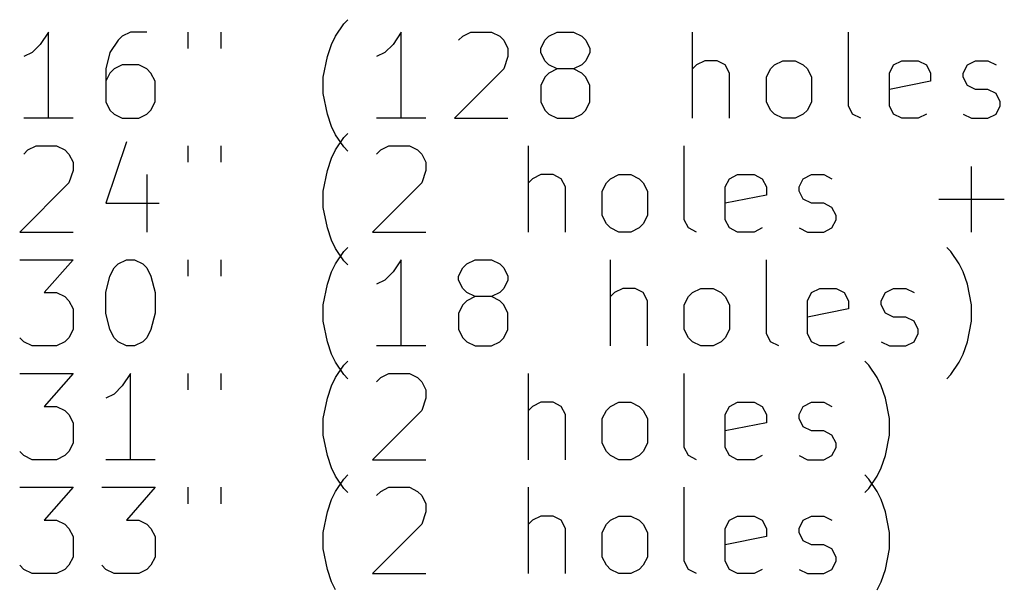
# Model space of a CAD drawing. Extents: x -3 to 140, y -124 to 0.
# Tile 4 of 6: x 35 to 70, y -103 to -84. Entities that reach past the tile are written whole.
import ezdxf

# ---------------------------------------------------------------- set-up
doc = ezdxf.new("R2010")
doc.units = 0
doc.header["$MEASUREMENT"] = 0
doc.layers.add('BLACK', color=7, linetype='CONTINUOUS')

msp = doc.modelspace()

# ---------------------------------------------------------------- linework, layer by layer
at = {"layer": 'BLACK', "linetype": 'CONTINUOUS'}
for p, q in [((46.4107, -84.325), (46.6964, -83.8964)), ((46.6964, -83.8964), (46.8393, -83.7536)), ((36.4107, -84.1821), (36.125, -84.6107)), ((36.4107, -87.1821), (36.4107, -84.1821)), ((38.9821, -84.325), (38.8393, -84.4679)), ((39.2679, -84.1821), (38.9821, -84.325)), ((39.8393, -84.1821), (39.2679, -84.1821)), ((41.2679, -84.1821), (41.2679, -84.7536)), ((42.4107, -84.1821), (42.4107, -84.7536)), ((46.2679, -84.6107), (46.4107, -84.325)), ((48.6964, -84.1821), (48.4107, -84.6107)), ((48.6964, -87.1821), (48.6964, -84.1821)), ((50.6964, -84.4679), (50.8393, -84.325)), ((50.8393, -84.325), (51.125, -84.1821)), ((51.125, -84.1821), (51.8393, -84.1821)), ((51.8393, -84.1821), (52.125, -84.325)), ((52.125, -84.325), (52.2679, -84.4679)), ((53.6964, -84.4679), (53.8393, -84.325)), ((53.8393, -84.325), (54.125, -84.1821)), ((54.125, -84.1821), (54.6964, -84.1821)), ((54.6964, -84.1821), (54.9821, -84.325)), ((54.9821, -84.325), (55.125, -84.4679)), ((58.8393, -87.1821), (58.8393, -84.1821)), ((64.2679, -86.7536), (64.2679, -84.1821)), ((36.125, -84.6107), (35.8393, -84.8964)), ((38.8393, -84.4679), (38.5536, -84.8964)), ((46.125, -85.0393), (46.2679, -84.6107)), ((48.4107, -84.6107), (48.125, -84.8964)), ((52.2679, -84.4679), (52.4107, -84.7536)), ((53.5536, -84.7536), (53.6964, -84.4679)), ((55.125, -84.4679), (55.2679, -84.7536)), ((35.8393, -84.8964), (35.5536, -85.0393)), ((38.5536, -84.8964), (38.4107, -85.4679)), ((48.125, -84.8964), (47.8393, -85.0393)), ((52.4107, -84.7536), (52.4107, -85.0393)), ((53.5536, -84.8964), (53.5536, -84.7536)), ((53.6964, -85.1821), (53.5536, -84.8964)), ((55.2679, -84.8964), (55.125, -85.1821)), ((55.2679, -84.7536), (55.2679, -84.8964)), ((38.9821, -85.325), (38.6964, -85.4679)), ((39.5536, -85.325), (38.9821, -85.325)), ((39.8393, -85.4679), (39.5536, -85.325)), ((45.9821, -85.7536), (46.125, -85.0393)), ((52.4107, -85.0393), (52.2679, -85.4679)), ((53.8393, -85.325), (53.6964, -85.1821)), ((54.125, -85.4679), (53.8393, -85.325)), ((54.9821, -85.325), (54.6964, -85.4679)), ((55.125, -85.1821), (54.9821, -85.325)), ((58.9821, -85.325), (58.8393, -85.4679)), ((59.2679, -85.1821), (58.9821, -85.325)), ((59.6964, -85.1821), (59.2679, -85.1821)), ((59.9821, -85.325), (59.6964, -85.1821)), ((60.125, -85.6107), (59.9821, -85.325)), ((61.5536, -85.4679), (61.6964, -85.325)), ((61.6964, -85.325), (61.9821, -85.1821)), ((61.9821, -85.1821), (62.4107, -85.1821)), ((62.4107, -85.1821), (62.6964, -85.325)), ((62.6964, -85.325), (62.8393, -85.4679)), ((65.6964, -85.6107), (65.8393, -85.325)), ((65.8393, -85.325), (66.125, -85.1821)), ((66.125, -85.1821), (66.6964, -85.1821)), ((66.6964, -85.1821), (66.9821, -85.325)), ((66.9821, -85.325), (67.125, -85.6107)), ((68.2679, -85.6107), (68.4107, -85.325)), ((68.4107, -85.325), (68.6964, -85.1821)), ((68.6964, -85.1821), (69.125, -85.1821)), ((69.125, -85.1821), (69.4107, -85.325)), ((38.4107, -85.4679), (38.4107, -86.6107)), ((38.5536, -85.6107), (38.4107, -85.8964)), ((38.6964, -85.4679), (38.5536, -85.6107)), ((39.9821, -85.6107), (39.8393, -85.4679)), ((40.125, -85.8964), (39.9821, -85.6107)), ((52.2679, -85.4679), (50.5536, -87.1821)), ((53.8393, -85.6107), (53.6964, -85.7536)), ((54.125, -85.4679), (53.8393, -85.6107)), ((54.6964, -85.4679), (54.125, -85.4679)), ((54.9821, -85.6107), (54.6964, -85.4679)), ((55.125, -85.7536), (54.9821, -85.6107)), ((60.125, -87.1821), (60.125, -85.6107)), ((61.4107, -85.7536), (61.5536, -85.4679)), ((62.8393, -85.4679), (62.9821, -85.7536)), ((65.6964, -86.7536), (65.6964, -85.6107)), ((67.125, -85.6107), (67.125, -85.8964)), ((68.2679, -85.7536), (68.2679, -85.6107)), ((40.125, -86.6107), (40.125, -85.8964)), ((45.9821, -86.325), (45.9821, -85.7536)), ((53.6964, -85.7536), (53.5536, -86.0393)), ((53.5536, -86.0393), (53.5536, -86.6107)), ((55.2679, -86.0393), (55.125, -85.7536)), ((55.2679, -86.6107), (55.2679, -86.0393)), ((61.4107, -86.6107), (61.4107, -85.7536)), ((62.9821, -85.7536), (62.9821, -86.6107)), ((67.125, -85.8964), (65.6964, -86.1821)), ((68.4107, -86.0393), (68.2679, -85.7536)), ((68.6964, -86.1821), (68.4107, -86.0393)), ((46.125, -87.0393), (45.9821, -86.325)), ((69.125, -86.1821), (68.6964, -86.1821)), ((69.4107, -86.325), (69.125, -86.1821)), ((69.5536, -86.6107), (69.4107, -86.325)), ((38.4107, -86.6107), (38.5536, -86.8964)), ((39.9821, -86.8964), (40.125, -86.6107)), ((53.5536, -86.6107), (53.6964, -86.8964)), ((55.125, -86.8964), (55.2679, -86.6107)), ((61.5536, -86.8964), (61.4107, -86.6107)), ((62.9821, -86.6107), (62.8393, -86.8964)), ((69.5536, -86.7536), (69.5536, -86.6107)), ((38.5536, -86.8964), (38.6964, -87.0393)), ((38.6964, -87.0393), (38.9821, -87.1821)), ((39.5536, -87.1821), (39.8393, -87.0393)), ((39.8393, -87.0393), (39.9821, -86.8964)), ((46.2679, -87.4679), (46.125, -87.0393)), ((53.6964, -86.8964), (53.8393, -87.0393)), ((53.8393, -87.0393), (54.125, -87.1821)), ((54.6964, -87.1821), (54.9821, -87.0393)), ((54.9821, -87.0393), (55.125, -86.8964)), ((61.6964, -87.0393), (61.5536, -86.8964)), ((61.9821, -87.1821), (61.6964, -87.0393)), ((62.6964, -87.0393), (62.4107, -87.1821)), ((62.8393, -86.8964), (62.6964, -87.0393)), ((64.4107, -87.0393), (64.2679, -86.7536)), ((64.6964, -87.1821), (64.4107, -87.0393)), ((65.8393, -87.0393), (65.6964, -86.7536)), ((66.125, -87.1821), (65.8393, -87.0393)), ((66.9821, -87.0393), (66.6964, -87.1821)), ((68.2679, -87.0393), (68.5536, -87.1821)), ((69.125, -87.1821), (69.4107, -87.0393)), ((69.4107, -87.0393), (69.5536, -86.7536)), ((37.2679, -87.1821), (35.5536, -87.1821)), ((38.9821, -87.1821), (39.5536, -87.1821)), ((49.5536, -87.1821), (47.8393, -87.1821)), ((50.5536, -87.1821), (52.4107, -87.1821)), ((54.125, -87.1821), (54.6964, -87.1821)), ((62.4107, -87.1821), (61.9821, -87.1821)), ((66.6964, -87.1821), (66.125, -87.1821)), ((68.5536, -87.1821), (69.125, -87.1821)), ((46.4107, -87.7536), (46.2679, -87.4679)), ((46.6964, -88.1821), (46.4107, -87.7536)), ((46.6964, -87.8564), (46.8393, -87.7136)), ((39.125, -87.9993), (38.4107, -90.1421)), ((46.4107, -88.285), (46.6964, -87.8564)), ((35.5536, -88.4279), (35.6964, -88.285)), ((35.6964, -88.285), (35.9821, -88.1421)), ((35.9821, -88.1421), (36.6964, -88.1421)), ((36.6964, -88.1421), (36.9821, -88.285)), ((36.9821, -88.285), (37.125, -88.4279)), ((37.125, -88.4279), (37.2679, -88.7136)), ((41.2679, -88.1421), (41.2679, -88.7136)), ((42.4107, -88.1421), (42.4107, -88.7136)), ((46.2679, -88.5707), (46.4107, -88.285)), ((46.8393, -88.325), (46.6964, -88.1821)), ((47.8393, -88.4279), (47.9821, -88.285)), ((47.9821, -88.285), (48.2679, -88.1421)), ((48.2679, -88.1421), (48.9821, -88.1421)), ((48.9821, -88.1421), (49.2679, -88.285)), ((49.2679, -88.285), (49.4107, -88.4279)), ((49.4107, -88.4279), (49.5536, -88.7136)), ((53.125, -91.1421), (53.125, -88.1421)), ((58.5536, -90.7136), (58.5536, -88.1421)), ((37.2679, -88.7136), (37.2679, -88.9993)), ((46.125, -88.9993), (46.2679, -88.5707)), ((49.5536, -88.7136), (49.5536, -88.9993)), ((37.2679, -88.9993), (37.125, -89.4279)), ((39.8393, -89.1421), (39.8393, -91.1421)), ((45.9821, -89.7136), (46.125, -88.9993)), ((49.5536, -88.9993), (49.4107, -89.4279)), ((53.5536, -89.1421), (53.2679, -89.285)), ((53.9821, -89.1421), (53.5536, -89.1421)), ((54.2679, -89.285), (53.9821, -89.1421)), ((55.9821, -89.285), (56.2679, -89.1421)), ((56.2679, -89.1421), (56.6964, -89.1421)), ((56.6964, -89.1421), (56.9821, -89.285)), ((60.125, -89.285), (60.4107, -89.1421)), ((60.4107, -89.1421), (60.9821, -89.1421)), ((60.9821, -89.1421), (61.2679, -89.285)), ((62.6964, -89.285), (62.9821, -89.1421)), ((62.9821, -89.1421), (63.4107, -89.1421)), ((63.4107, -89.1421), (63.6964, -89.285)), ((68.5536, -91.1421), (68.5536, -88.8564)), ((37.125, -89.4279), (35.4107, -91.1421)), ((49.4107, -89.4279), (47.6964, -91.1421)), ((53.2679, -89.285), (53.125, -89.4279)), ((54.4107, -89.5707), (54.2679, -89.285)), ((55.6964, -89.7136), (55.8393, -89.4279)), ((55.8393, -89.4279), (55.9821, -89.285)), ((56.9821, -89.285), (57.125, -89.4279)), ((57.125, -89.4279), (57.2679, -89.7136)), ((59.9821, -89.5707), (60.125, -89.285)), ((61.2679, -89.285), (61.4107, -89.5707)), ((62.5536, -89.5707), (62.6964, -89.285)), ((45.9821, -90.285), (45.9821, -89.7136)), ((54.4107, -91.1421), (54.4107, -89.5707)), ((55.6964, -90.5707), (55.6964, -89.7136)), ((57.2679, -89.7136), (57.2679, -90.5707)), ((59.9821, -90.7136), (59.9821, -89.5707)), ((61.4107, -89.5707), (61.4107, -89.8564)), ((62.5536, -89.7136), (62.5536, -89.5707)), ((62.6964, -89.9993), (62.5536, -89.7136)), ((38.4107, -90.1421), (40.2679, -90.1421)), ((61.4107, -89.8564), (59.9821, -90.1421)), ((62.9821, -90.1421), (62.6964, -89.9993)), ((63.4107, -90.1421), (62.9821, -90.1421)), ((63.6964, -90.285), (63.4107, -90.1421)), ((67.4107, -89.9993), (69.6964, -89.9993)), ((46.125, -90.9993), (45.9821, -90.285)), ((63.8393, -90.5707), (63.6964, -90.285)), ((55.8393, -90.8564), (55.6964, -90.5707)), ((55.9821, -90.9993), (55.8393, -90.8564)), ((57.125, -90.8564), (56.9821, -90.9993)), ((57.2679, -90.5707), (57.125, -90.8564)), ((58.6964, -90.9993), (58.5536, -90.7136)), ((60.125, -90.9993), (59.9821, -90.7136)), ((63.6964, -90.9993), (63.8393, -90.7136)), ((63.8393, -90.7136), (63.8393, -90.5707)), ((35.4107, -91.1421), (37.2679, -91.1421)), ((46.2679, -91.4279), (46.125, -90.9993)), ((47.6964, -91.1421), (49.5536, -91.1421)), ((56.2679, -91.1421), (55.9821, -90.9993)), ((56.6964, -91.1421), (56.2679, -91.1421)), ((56.9821, -90.9993), (56.6964, -91.1421)), ((58.9821, -91.1421), (58.6964, -90.9993)), ((60.4107, -91.1421), (60.125, -90.9993)), ((60.9821, -91.1421), (60.4107, -91.1421)), ((61.2679, -90.9993), (60.9821, -91.1421)), ((62.5536, -90.9993), (62.8393, -91.1421)), ((62.8393, -91.1421), (63.4107, -91.1421)), ((63.4107, -91.1421), (63.6964, -90.9993)), ((46.4107, -91.7136), (46.2679, -91.4279)), ((46.6964, -92.1421), (46.4107, -91.7136)), ((46.4107, -92.245), (46.6964, -91.8164)), ((46.6964, -91.8164), (46.8393, -91.6736)), ((67.8393, -91.8164), (67.6964, -91.6736)), ((68.125, -92.245), (67.8393, -91.8164)), ((35.4107, -92.1021), (37.2679, -92.1021)), ((37.2679, -92.1021), (36.2679, -93.245)), ((38.8393, -92.245), (39.125, -92.1021)), ((39.125, -92.1021), (39.4107, -92.1021)), ((39.4107, -92.1021), (39.6964, -92.245)), ((41.2679, -92.1021), (41.2679, -92.6736)), ((42.4107, -92.1021), (42.4107, -92.6736)), ((46.8393, -92.285), (46.6964, -92.1421)), ((48.6964, -92.1021), (48.4107, -92.5307)), ((48.6964, -95.1021), (48.6964, -92.1021)), ((50.9821, -92.245), (51.2679, -92.1021)), ((51.2679, -92.1021), (51.8393, -92.1021)), ((51.8393, -92.1021), (52.125, -92.245)), ((55.9821, -95.1021), (55.9821, -92.1021)), ((61.4107, -94.6736), (61.4107, -92.1021)), ((38.5536, -92.6736), (38.6964, -92.3879)), ((38.6964, -92.3879), (38.8393, -92.245)), ((39.6964, -92.245), (39.8393, -92.3879)), ((39.8393, -92.3879), (39.9821, -92.6736)), ((46.125, -92.9593), (46.2679, -92.5307)), ((46.2679, -92.5307), (46.4107, -92.245)), ((48.4107, -92.5307), (48.125, -92.8164)), ((50.6964, -92.6736), (50.8393, -92.3879)), ((50.8393, -92.3879), (50.9821, -92.245)), ((52.125, -92.245), (52.2679, -92.3879)), ((52.2679, -92.3879), (52.4107, -92.6736)), ((68.2679, -92.5307), (68.125, -92.245)), ((68.4107, -92.9593), (68.2679, -92.5307)), ((38.4107, -93.245), (38.5536, -92.6736)), ((39.9821, -92.6736), (40.125, -93.245)), ((48.125, -92.8164), (47.8393, -92.9593)), ((50.6964, -92.8164), (50.6964, -92.6736)), ((50.8393, -93.1021), (50.6964, -92.8164)), ((52.4107, -92.8164), (52.2679, -93.1021)), ((52.4107, -92.6736), (52.4107, -92.8164)), ((36.2679, -93.245), (36.6964, -93.245)), ((36.6964, -93.245), (36.9821, -93.3879)), ((38.4107, -93.9593), (38.4107, -93.245)), ((40.125, -93.245), (40.125, -93.9593)), ((45.9821, -93.6736), (46.125, -92.9593)), ((50.9821, -93.245), (50.8393, -93.1021)), ((51.2679, -93.3879), (50.9821, -93.245)), ((52.125, -93.245), (51.8393, -93.3879)), ((52.2679, -93.1021), (52.125, -93.245)), ((56.125, -93.245), (55.9821, -93.3879)), ((56.4107, -93.1021), (56.125, -93.245)), ((56.8393, -93.1021), (56.4107, -93.1021)), ((57.125, -93.245), (56.8393, -93.1021)), ((57.2679, -93.5307), (57.125, -93.245)), ((58.6964, -93.3879), (58.8393, -93.245)), ((58.8393, -93.245), (59.125, -93.1021)), ((59.125, -93.1021), (59.5536, -93.1021)), ((59.5536, -93.1021), (59.8393, -93.245)), ((59.8393, -93.245), (59.9821, -93.3879)), ((62.8393, -93.5307), (62.9821, -93.245)), ((62.9821, -93.245), (63.2679, -93.1021)), ((63.2679, -93.1021), (63.8393, -93.1021)), ((63.8393, -93.1021), (64.125, -93.245)), ((64.125, -93.245), (64.2679, -93.5307)), ((65.4107, -93.5307), (65.5536, -93.245)), ((65.5536, -93.245), (65.8393, -93.1021)), ((65.8393, -93.1021), (66.2679, -93.1021)), ((66.2679, -93.1021), (66.5536, -93.245)), ((68.5536, -93.6736), (68.4107, -92.9593)), ((36.9821, -93.3879), (37.125, -93.5307)), ((37.125, -93.5307), (37.2679, -93.8164)), ((50.9821, -93.5307), (50.8393, -93.6736)), ((51.2679, -93.3879), (50.9821, -93.5307)), ((51.8393, -93.3879), (51.2679, -93.3879)), ((52.125, -93.5307), (51.8393, -93.3879)), ((52.2679, -93.6736), (52.125, -93.5307)), ((57.2679, -95.1021), (57.2679, -93.5307)), ((58.5536, -93.6736), (58.6964, -93.3879)), ((59.9821, -93.3879), (60.125, -93.6736)), ((62.8393, -94.6736), (62.8393, -93.5307)), ((64.2679, -93.5307), (64.2679, -93.8164)), ((65.4107, -93.6736), (65.4107, -93.5307)), ((37.2679, -93.8164), (37.2679, -94.5307)), ((45.9821, -94.245), (45.9821, -93.6736)), ((50.8393, -93.6736), (50.6964, -93.9593)), ((52.4107, -93.9593), (52.2679, -93.6736)), ((58.5536, -94.5307), (58.5536, -93.6736)), ((60.125, -93.6736), (60.125, -94.5307)), ((64.2679, -93.8164), (62.8393, -94.1021)), ((65.5536, -93.9593), (65.4107, -93.6736)), ((68.5536, -94.245), (68.5536, -93.6736)), ((38.5536, -94.5307), (38.4107, -93.9593)), ((40.125, -93.9593), (39.9821, -94.5307)), ((46.125, -94.9593), (45.9821, -94.245)), ((50.6964, -93.9593), (50.6964, -94.5307)), ((52.4107, -94.5307), (52.4107, -93.9593)), ((65.8393, -94.1021), (65.5536, -93.9593)), ((66.2679, -94.1021), (65.8393, -94.1021)), ((66.5536, -94.245), (66.2679, -94.1021)), ((66.6964, -94.5307), (66.5536, -94.245)), ((68.4107, -94.9593), (68.5536, -94.245)), ((37.2679, -94.5307), (37.125, -94.8164)), ((38.6964, -94.8164), (38.5536, -94.5307)), ((39.9821, -94.5307), (39.8393, -94.8164)), ((50.6964, -94.5307), (50.8393, -94.8164)), ((52.2679, -94.8164), (52.4107, -94.5307)), ((58.6964, -94.8164), (58.5536, -94.5307)), ((60.125, -94.5307), (59.9821, -94.8164)), ((66.6964, -94.6736), (66.6964, -94.5307)), ((35.5536, -94.9593), (35.4107, -94.8164)), ((35.8393, -95.1021), (35.5536, -94.9593)), ((36.9821, -94.9593), (36.6964, -95.1021)), ((37.125, -94.8164), (36.9821, -94.9593)), ((38.8393, -94.9593), (38.6964, -94.8164)), ((39.125, -95.1021), (38.8393, -94.9593)), ((39.6964, -94.9593), (39.4107, -95.1021)), ((39.8393, -94.8164), (39.6964, -94.9593)), ((46.2679, -95.3879), (46.125, -94.9593)), ((50.8393, -94.8164), (50.9821, -94.9593)), ((50.9821, -94.9593), (51.2679, -95.1021)), ((51.8393, -95.1021), (52.125, -94.9593)), ((52.125, -94.9593), (52.2679, -94.8164)), ((58.8393, -94.9593), (58.6964, -94.8164)), ((59.125, -95.1021), (58.8393, -94.9593)), ((59.8393, -94.9593), (59.5536, -95.1021)), ((59.9821, -94.8164), (59.8393, -94.9593)), ((61.5536, -94.9593), (61.4107, -94.6736)), ((61.8393, -95.1021), (61.5536, -94.9593)), ((62.9821, -94.9593), (62.8393, -94.6736)), ((63.2679, -95.1021), (62.9821, -94.9593)), ((64.125, -94.9593), (63.8393, -95.1021)), ((65.4107, -94.9593), (65.6964, -95.1021)), ((66.2679, -95.1021), (66.5536, -94.9593)), ((66.5536, -94.9593), (66.6964, -94.6736)), ((68.2679, -95.3879), (68.4107, -94.9593)), ((36.6964, -95.1021), (35.8393, -95.1021)), ((39.4107, -95.1021), (39.125, -95.1021)), ((49.5536, -95.1021), (47.8393, -95.1021)), ((51.2679, -95.1021), (51.8393, -95.1021)), ((59.5536, -95.1021), (59.125, -95.1021)), ((63.8393, -95.1021), (63.2679, -95.1021)), ((65.6964, -95.1021), (66.2679, -95.1021)), ((46.4107, -95.6736), (46.2679, -95.3879)), ((46.6964, -95.7764), (46.8393, -95.6336)), ((64.9821, -95.7764), (64.8393, -95.6336)), ((68.125, -95.6736), (68.2679, -95.3879)), ((46.6964, -96.1021), (46.4107, -95.6736)), ((46.4107, -96.205), (46.6964, -95.7764)), ((65.2679, -96.205), (64.9821, -95.7764)), ((67.8393, -96.1021), (68.125, -95.6736)), ((35.4107, -96.0621), (37.2679, -96.0621)), ((37.2679, -96.0621), (36.2679, -97.205)), ((39.2679, -96.0621), (38.9821, -96.4907)), ((39.2679, -99.0621), (39.2679, -96.0621)), ((41.2679, -96.0621), (41.2679, -96.6336)), ((42.4107, -96.0621), (42.4107, -96.6336)), ((46.2679, -96.4907), (46.4107, -96.205)), ((46.8393, -96.245), (46.6964, -96.1021)), ((47.8393, -96.3479), (47.9821, -96.205)), ((47.9821, -96.205), (48.2679, -96.0621)), ((48.2679, -96.0621), (48.9821, -96.0621)), ((48.9821, -96.0621), (49.2679, -96.205)), ((49.2679, -96.205), (49.4107, -96.3479)), ((53.125, -99.0621), (53.125, -96.0621)), ((58.5536, -98.6336), (58.5536, -96.0621)), ((65.4107, -96.4907), (65.2679, -96.205)), ((67.6964, -96.245), (67.8393, -96.1021)), ((38.9821, -96.4907), (38.6964, -96.7764)), ((46.125, -96.9193), (46.2679, -96.4907)), ((49.4107, -96.3479), (49.5536, -96.6336)), ((49.5536, -96.6336), (49.5536, -96.9193)), ((65.5536, -96.9193), (65.4107, -96.4907)), ((38.6964, -96.7764), (38.4107, -96.9193)), ((45.9821, -97.6336), (46.125, -96.9193)), ((49.5536, -96.9193), (49.4107, -97.3479)), ((65.6964, -97.6336), (65.5536, -96.9193)), ((36.2679, -97.205), (36.6964, -97.205)), ((36.6964, -97.205), (36.9821, -97.3479)), ((36.9821, -97.3479), (37.125, -97.4907)), ((49.4107, -97.3479), (47.6964, -99.0621)), ((53.2679, -97.205), (53.125, -97.3479)), ((53.5536, -97.0621), (53.2679, -97.205)), ((53.9821, -97.0621), (53.5536, -97.0621)), ((54.2679, -97.205), (53.9821, -97.0621)), ((54.4107, -97.4907), (54.2679, -97.205)), ((55.6964, -97.6336), (55.8393, -97.3479)), ((55.8393, -97.3479), (55.9821, -97.205)), ((55.9821, -97.205), (56.2679, -97.0621)), ((56.2679, -97.0621), (56.6964, -97.0621)), ((56.6964, -97.0621), (56.9821, -97.205)), ((56.9821, -97.205), (57.125, -97.3479)), ((57.125, -97.3479), (57.2679, -97.6336)), ((59.9821, -97.4907), (60.125, -97.205)), ((60.125, -97.205), (60.4107, -97.0621)), ((60.4107, -97.0621), (60.9821, -97.0621)), ((60.9821, -97.0621), (61.2679, -97.205)), ((61.2679, -97.205), (61.4107, -97.4907)), ((62.5536, -97.4907), (62.6964, -97.205)), ((62.6964, -97.205), (62.9821, -97.0621)), ((62.9821, -97.0621), (63.4107, -97.0621)), ((63.4107, -97.0621), (63.6964, -97.205)), ((37.125, -97.4907), (37.2679, -97.7764)), ((45.9821, -98.205), (45.9821, -97.6336)), ((54.4107, -99.0621), (54.4107, -97.4907)), ((55.6964, -98.4907), (55.6964, -97.6336)), ((57.2679, -97.6336), (57.2679, -98.4907)), ((59.9821, -98.6336), (59.9821, -97.4907)), ((61.4107, -97.4907), (61.4107, -97.7764)), ((62.5536, -97.6336), (62.5536, -97.4907)), ((62.6964, -97.9193), (62.5536, -97.6336)), ((65.6964, -98.205), (65.6964, -97.6336)), ((37.2679, -97.7764), (37.2679, -98.4907)), ((61.4107, -97.7764), (59.9821, -98.0621)), ((62.9821, -98.0621), (62.6964, -97.9193)), ((46.125, -98.9193), (45.9821, -98.205)), ((63.4107, -98.0621), (62.9821, -98.0621)), ((63.6964, -98.205), (63.4107, -98.0621)), ((63.8393, -98.4907), (63.6964, -98.205)), ((65.5536, -98.9193), (65.6964, -98.205)), ((37.2679, -98.4907), (37.125, -98.7764)), ((55.8393, -98.7764), (55.6964, -98.4907)), ((57.2679, -98.4907), (57.125, -98.7764)), ((58.6964, -98.9193), (58.5536, -98.6336)), ((60.125, -98.9193), (59.9821, -98.6336)), ((63.6964, -98.9193), (63.8393, -98.6336)), ((63.8393, -98.6336), (63.8393, -98.4907)), ((35.5536, -98.9193), (35.4107, -98.7764)), ((35.8393, -99.0621), (35.5536, -98.9193)), ((36.6964, -99.0621), (35.8393, -99.0621)), ((36.9821, -98.9193), (36.6964, -99.0621)), ((37.125, -98.7764), (36.9821, -98.9193)), ((40.125, -99.0621), (38.4107, -99.0621)), ((46.2679, -99.3479), (46.125, -98.9193)), ((47.6964, -99.0621), (49.5536, -99.0621)), ((55.9821, -98.9193), (55.8393, -98.7764)), ((56.2679, -99.0621), (55.9821, -98.9193)), ((56.6964, -99.0621), (56.2679, -99.0621)), ((56.9821, -98.9193), (56.6964, -99.0621)), ((57.125, -98.7764), (56.9821, -98.9193)), ((58.9821, -99.0621), (58.6964, -98.9193)), ((60.4107, -99.0621), (60.125, -98.9193)), ((60.9821, -99.0621), (60.4107, -99.0621)), ((61.2679, -98.9193), (60.9821, -99.0621)), ((62.5536, -98.9193), (62.8393, -99.0621)), ((62.8393, -99.0621), (63.4107, -99.0621)), ((63.4107, -99.0621), (63.6964, -98.9193)), ((65.4107, -99.3479), (65.5536, -98.9193)), ((46.4107, -99.6336), (46.2679, -99.3479)), ((65.2679, -99.6336), (65.4107, -99.3479)), ((46.6964, -100.062), (46.4107, -99.6336)), ((46.4107, -100.165), (46.6964, -99.7364)), ((46.6964, -99.7364), (46.8393, -99.5936)), ((64.9821, -99.7364), (64.8393, -99.5936)), ((64.9821, -100.062), (65.2679, -99.6336)), ((65.2679, -100.165), (64.9821, -99.7364)), ((35.4107, -100.022), (37.2679, -100.022)), ((37.2679, -100.022), (36.2679, -101.165)), ((38.2679, -100.022), (40.125, -100.022)), ((40.125, -100.022), (39.125, -101.165)), ((41.2679, -100.022), (41.2679, -100.594)), ((42.4107, -100.022), (42.4107, -100.594)), ((46.8393, -100.205), (46.6964, -100.062)), ((47.9821, -100.165), (48.2679, -100.022)), ((48.2679, -100.022), (48.9821, -100.022)), ((48.9821, -100.022), (49.2679, -100.165)), ((53.125, -103.022), (53.125, -100.022)), ((58.5536, -102.594), (58.5536, -100.022)), ((64.8393, -100.205), (64.9821, -100.062)), ((46.125, -100.879), (46.2679, -100.451)), ((46.2679, -100.451), (46.4107, -100.165)), ((47.8393, -100.308), (47.9821, -100.165)), ((49.2679, -100.165), (49.4107, -100.308)), ((49.4107, -100.308), (49.5536, -100.594)), ((65.4107, -100.451), (65.2679, -100.165)), ((65.5536, -100.879), (65.4107, -100.451)), ((49.5536, -100.594), (49.5536, -100.879)), ((45.9821, -101.594), (46.125, -100.879)), ((49.5536, -100.879), (49.4107, -101.308)), ((53.5536, -101.022), (53.2679, -101.165)), ((53.9821, -101.022), (53.5536, -101.022)), ((54.2679, -101.165), (53.9821, -101.022)), ((55.9821, -101.165), (56.2679, -101.022)), ((56.2679, -101.022), (56.6964, -101.022)), ((56.6964, -101.022), (56.9821, -101.165)), ((60.125, -101.165), (60.4107, -101.022)), ((60.4107, -101.022), (60.9821, -101.022)), ((60.9821, -101.022), (61.2679, -101.165)), ((62.6964, -101.165), (62.9821, -101.022)), ((62.9821, -101.022), (63.4107, -101.022)), ((63.4107, -101.022), (63.6964, -101.165)), ((65.6964, -101.594), (65.5536, -100.879)), ((36.2679, -101.165), (36.6964, -101.165)), ((36.6964, -101.165), (36.9821, -101.308)), ((36.9821, -101.308), (37.125, -101.451)), ((37.125, -101.451), (37.2679, -101.736)), ((39.125, -101.165), (39.5536, -101.165)), ((39.5536, -101.165), (39.8393, -101.308)), ((39.8393, -101.308), (39.9821, -101.451)), ((39.9821, -101.451), (40.125, -101.736)), ((49.4107, -101.308), (47.6964, -103.022)), ((53.2679, -101.165), (53.125, -101.308)), ((54.4107, -101.451), (54.2679, -101.165)), ((54.4107, -103.022), (54.4107, -101.451)), ((55.6964, -101.594), (55.8393, -101.308)), ((55.8393, -101.308), (55.9821, -101.165)), ((56.9821, -101.165), (57.125, -101.308)), ((57.125, -101.308), (57.2679, -101.594)), ((59.9821, -101.451), (60.125, -101.165)), ((59.9821, -102.594), (59.9821, -101.451)), ((61.2679, -101.165), (61.4107, -101.451)), ((61.4107, -101.451), (61.4107, -101.736)), ((62.5536, -101.451), (62.6964, -101.165)), ((62.5536, -101.594), (62.5536, -101.451)), ((37.2679, -101.736), (37.2679, -102.451)), ((40.125, -101.736), (40.125, -102.451)), ((45.9821, -102.165), (45.9821, -101.594)), ((55.6964, -102.451), (55.6964, -101.594)), ((57.2679, -101.594), (57.2679, -102.451)), ((61.4107, -101.736), (59.9821, -102.022)), ((62.6964, -101.879), (62.5536, -101.594)), ((65.6964, -102.165), (65.6964, -101.594)), ((46.125, -102.879), (45.9821, -102.165)), ((62.9821, -102.022), (62.6964, -101.879)), ((63.4107, -102.022), (62.9821, -102.022)), ((63.6964, -102.165), (63.4107, -102.022)), ((63.8393, -102.451), (63.6964, -102.165)), ((65.5536, -102.879), (65.6964, -102.165)), ((37.2679, -102.451), (37.125, -102.736)), ((40.125, -102.451), (39.9821, -102.736)), ((55.8393, -102.736), (55.6964, -102.451)), ((57.2679, -102.451), (57.125, -102.736)), ((63.8393, -102.594), (63.8393, -102.451)), ((35.5536, -102.879), (35.4107, -102.736)), ((37.125, -102.736), (36.9821, -102.879)), ((38.4107, -102.879), (38.2679, -102.736)), ((39.9821, -102.736), (39.8393, -102.879)), ((55.9821, -102.879), (55.8393, -102.736)), ((57.125, -102.736), (56.9821, -102.879)), ((58.6964, -102.879), (58.5536, -102.594)), ((60.125, -102.879), (59.9821, -102.594)), ((63.6964, -102.879), (63.8393, -102.594)), ((35.8393, -103.022), (35.5536, -102.879)), ((36.6964, -103.022), (35.8393, -103.022)), ((36.9821, -102.879), (36.6964, -103.022)), ((38.6964, -103.022), (38.4107, -102.879)), ((39.5536, -103.022), (38.6964, -103.022)), ((39.8393, -102.879), (39.5536, -103.022)), ((46.2679, -103.308), (46.125, -102.879)), ((47.6964, -103.022), (49.5536, -103.022)), ((56.2679, -103.022), (55.9821, -102.879)), ((56.6964, -103.022), (56.2679, -103.022)), ((56.9821, -102.879), (56.6964, -103.022)), ((58.9821, -103.022), (58.6964, -102.879)), ((60.4107, -103.022), (60.125, -102.879)), ((60.9821, -103.022), (60.4107, -103.022)), ((61.2679, -102.879), (60.9821, -103.022)), ((62.5536, -102.879), (62.8393, -103.022)), ((62.8393, -103.022), (63.4107, -103.022)), ((63.4107, -103.022), (63.6964, -102.879)), ((65.4107, -103.308), (65.5536, -102.879)), ((46.4107, -103.594), (46.2679, -103.308)), ((65.2679, -103.594), (65.4107, -103.308))]:
    msp.add_line(p, q, dxfattribs=at)

doc.saveas('drawing.dxf')
